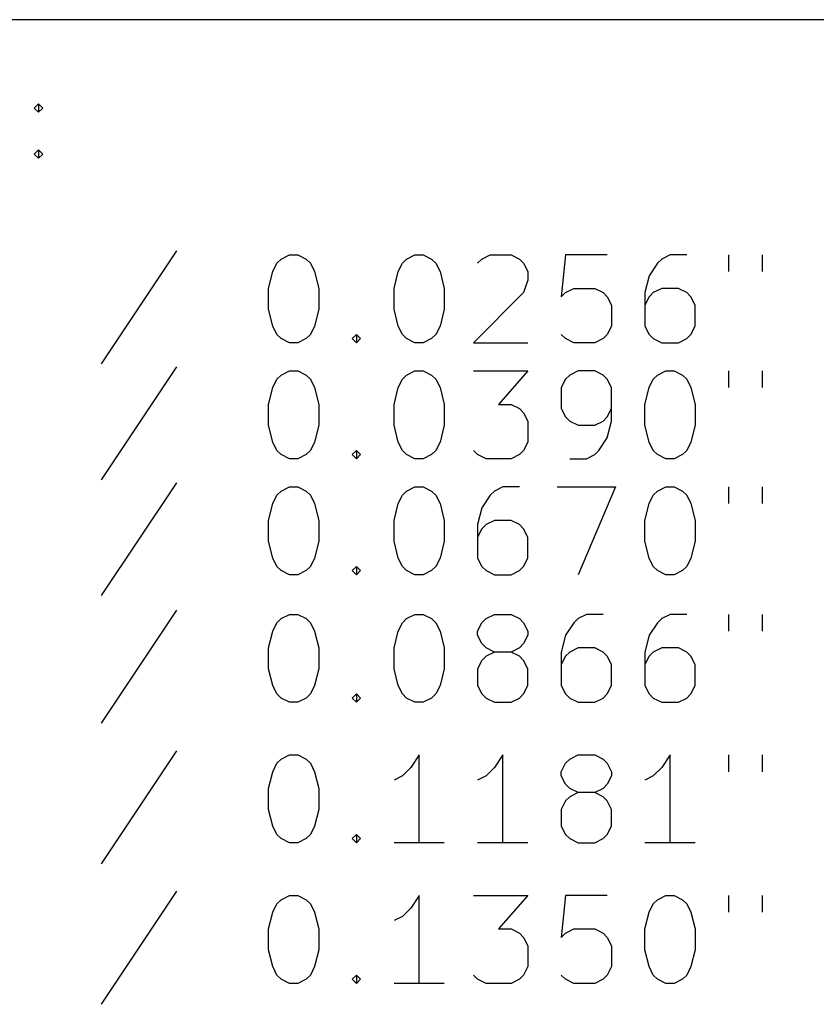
# Model space of a CAD drawing. Extents: x 72.3 to 144.3, y -105.6 to -13.5.
# Tile 2 of 6: x 90.2 to 108.3, y -105.3 to -82.9. Entities that reach past the tile are written whole.
import ezdxf

# ---------------------------------------------------------------- set-up
doc = ezdxf.new("R2010")
doc.units = 0
doc.layers.add('BLACK', color=7, linetype='CONTINUOUS')

msp = doc.modelspace()

# ---------------------------------------------------------------- linework, layer by layer
at = {"layer": 'BLACK', "linetype": 'CONTINUOUS'}
for p, q in [((140.25, -82.875), (75.7916, -82.875)), ((90.5202, -84.8869), (90.6154, -84.7916)), ((90.6154, -84.9821), (90.5202, -84.8869)), ((90.6154, -84.7916), (90.7107, -84.8869)), ((90.6154, -84.7916), (90.6154, -84.9821)), ((90.7107, -84.8869), (90.6154, -84.9821)), ((90.5202, -85.9345), (90.6154, -85.8392)), ((90.6154, -85.8392), (90.7107, -85.9345)), ((90.6154, -85.8392), (90.6154, -86.0297)), ((90.6154, -86.0297), (90.5202, -85.9345)), ((90.7107, -85.9345), (90.6154, -86.0297)), ((93.7583, -88.1345), (92.044, -90.7059)), ((96.1392, -88.325), (96.3297, -88.2297)), ((96.3297, -88.2297), (96.5202, -88.2297)), ((96.5202, -88.2297), (96.7107, -88.325)), ((98.9964, -88.325), (99.1869, -88.2297)), ((99.1869, -88.2297), (99.3773, -88.2297)), ((99.3773, -88.2297), (99.5678, -88.325)), ((100.711, -88.325), (100.901, -88.2297)), ((100.901, -88.2297), (101.377, -88.2297)), ((101.377, -88.2297), (101.568, -88.325)), ((102.615, -88.2297), (102.52, -89.1821)), ((103.568, -88.2297), (102.615, -88.2297)), ((104.996, -88.2297), (104.806, -88.325)), ((105.377, -88.2297), (104.996, -88.2297)), ((106.33, -88.2297), (106.33, -88.6107)), ((107.092, -88.2297), (107.092, -88.6107)), ((95.9488, -88.6107), (96.044, -88.4202)), ((96.044, -88.4202), (96.1392, -88.325)), ((96.7107, -88.325), (96.8059, -88.4202)), ((96.8059, -88.4202), (96.9012, -88.6107)), ((98.8059, -88.6107), (98.9012, -88.4202)), ((98.9012, -88.4202), (98.9964, -88.325)), ((99.5678, -88.325), (99.6631, -88.4202)), ((99.6631, -88.4202), (99.7583, -88.6107)), ((100.615, -88.4202), (100.711, -88.325)), ((101.568, -88.325), (101.663, -88.4202)), ((101.663, -88.4202), (101.758, -88.6107)), ((104.711, -88.4202), (104.52, -88.7059)), ((104.806, -88.325), (104.711, -88.4202)), ((95.8535, -88.9916), (95.9488, -88.6107)), ((96.9012, -88.6107), (96.9964, -88.9916)), ((98.7107, -88.9916), (98.8059, -88.6107)), ((99.7583, -88.6107), (99.8535, -88.9916)), ((101.758, -88.6107), (101.758, -88.8012)), ((104.52, -88.7059), (104.425, -89.0869)), ((101.758, -88.8012), (101.663, -89.0869)), ((95.8535, -89.4678), (95.8535, -88.9916)), ((96.9964, -88.9916), (96.9964, -89.4678)), ((98.7107, -89.4678), (98.7107, -88.9916)), ((99.8535, -88.9916), (99.8535, -89.4678)), ((101.663, -89.0869), (100.52, -90.2297)), ((102.52, -89.1821), (102.615, -89.0869)), ((102.615, -89.0869), (102.806, -88.9916)), ((102.806, -88.9916), (103.282, -88.9916)), ((103.282, -88.9916), (103.473, -89.0869)), ((103.473, -89.0869), (103.568, -89.1821)), ((103.568, -89.1821), (103.663, -89.3726)), ((104.425, -89.0869), (104.425, -89.8488)), ((104.52, -89.1821), (104.425, -89.3726)), ((104.615, -89.0869), (104.52, -89.1821)), ((104.806, -88.9916), (104.615, -89.0869)), ((105.187, -88.9916), (104.806, -88.9916)), ((105.377, -89.0869), (105.187, -88.9916)), ((105.473, -89.1821), (105.377, -89.0869)), ((105.568, -89.3726), (105.473, -89.1821)), ((103.663, -89.3726), (103.663, -89.8488)), ((105.568, -89.8488), (105.568, -89.3726)), ((95.9488, -89.8488), (95.8535, -89.4678)), ((96.9964, -89.4678), (96.9012, -89.8488)), ((98.8059, -89.8488), (98.7107, -89.4678)), ((99.8535, -89.4678), (99.7583, -89.8488)), ((96.044, -90.0392), (95.9488, -89.8488)), ((96.9012, -89.8488), (96.8059, -90.0392)), ((98.9012, -90.0392), (98.8059, -89.8488)), ((99.7583, -89.8488), (99.6631, -90.0392)), ((103.663, -89.8488), (103.568, -90.0392)), ((104.425, -89.8488), (104.52, -90.0392)), ((105.473, -90.0392), (105.568, -89.8488)), ((96.1392, -90.1345), (96.044, -90.0392)), ((96.8059, -90.0392), (96.7107, -90.1345)), ((97.7583, -90.1345), (97.8535, -90.0392)), ((97.8535, -90.0392), (97.9488, -90.1345)), ((97.8535, -90.0392), (97.8535, -90.2297)), ((98.9964, -90.1345), (98.9012, -90.0392)), ((99.6631, -90.0392), (99.5678, -90.1345)), ((102.615, -90.1345), (102.52, -90.0392)), ((103.568, -90.0392), (103.473, -90.1345)), ((104.52, -90.0392), (104.615, -90.1345)), ((105.377, -90.1345), (105.473, -90.0392)), ((96.3297, -90.2297), (96.1392, -90.1345)), ((96.5202, -90.2297), (96.3297, -90.2297)), ((96.7107, -90.1345), (96.5202, -90.2297)), ((97.8535, -90.2297), (97.7583, -90.1345)), ((97.9488, -90.1345), (97.8535, -90.2297)), ((99.1869, -90.2297), (98.9964, -90.1345)), ((99.3773, -90.2297), (99.1869, -90.2297)), ((99.5678, -90.1345), (99.3773, -90.2297)), ((100.52, -90.2297), (101.758, -90.2297)), ((102.806, -90.2297), (102.615, -90.1345)), ((103.282, -90.2297), (102.806, -90.2297)), ((103.473, -90.1345), (103.282, -90.2297)), ((104.615, -90.1345), (104.806, -90.2297)), ((104.806, -90.2297), (105.187, -90.2297)), ((105.187, -90.2297), (105.377, -90.1345)), ((93.7583, -90.7745), (92.044, -93.3459)), ((96.044, -91.0602), (96.1392, -90.965)), ((96.1392, -90.965), (96.3297, -90.8697)), ((96.3297, -90.8697), (96.5202, -90.8697)), ((96.5202, -90.8697), (96.7107, -90.965)), ((96.7107, -90.965), (96.8059, -91.0602)), ((98.9012, -91.0602), (98.9964, -90.965)), ((98.9964, -90.965), (99.1869, -90.8697)), ((99.1869, -90.8697), (99.3773, -90.8697)), ((99.3773, -90.8697), (99.5678, -90.965)), ((99.5678, -90.965), (99.6631, -91.0602)), ((100.52, -90.8697), (101.758, -90.8697)), ((101.758, -90.8697), (101.092, -91.6316)), ((102.711, -90.965), (102.615, -91.0602)), ((102.901, -90.8697), (102.711, -90.965)), ((103.282, -90.8697), (102.901, -90.8697)), ((103.473, -90.965), (103.282, -90.8697)), ((103.568, -91.0602), (103.473, -90.965)), ((104.615, -91.0602), (104.711, -90.965)), ((104.711, -90.965), (104.901, -90.8697)), ((104.901, -90.8697), (105.092, -90.8697)), ((105.092, -90.8697), (105.282, -90.965)), ((105.282, -90.965), (105.377, -91.0602)), ((106.33, -90.8697), (106.33, -91.2507)), ((107.092, -90.8697), (107.092, -91.2507)), ((95.9488, -91.2507), (96.044, -91.0602)), ((96.8059, -91.0602), (96.9012, -91.2507)), ((98.8059, -91.2507), (98.9012, -91.0602)), ((99.6631, -91.0602), (99.7583, -91.2507)), ((102.615, -91.0602), (102.52, -91.2507)), ((103.663, -91.2507), (103.568, -91.0602)), ((104.52, -91.2507), (104.615, -91.0602)), ((105.377, -91.0602), (105.473, -91.2507)), ((95.8535, -91.6316), (95.9488, -91.2507)), ((96.9012, -91.2507), (96.9964, -91.6316)), ((98.7107, -91.6316), (98.8059, -91.2507)), ((99.7583, -91.2507), (99.8535, -91.6316)), ((102.52, -91.2507), (102.52, -91.7269)), ((103.663, -92.0126), (103.663, -91.2507)), ((104.425, -91.6316), (104.52, -91.2507)), ((105.473, -91.2507), (105.568, -91.6316)), ((95.8535, -92.1078), (95.8535, -91.6316)), ((96.9964, -91.6316), (96.9964, -92.1078)), ((98.7107, -92.1078), (98.7107, -91.6316)), ((99.8535, -91.6316), (99.8535, -92.1078)), ((101.092, -91.6316), (101.377, -91.6316)), ((101.377, -91.6316), (101.568, -91.7269)), ((104.425, -92.1078), (104.425, -91.6316)), ((105.568, -91.6316), (105.568, -92.1078)), ((101.568, -91.7269), (101.663, -91.8221)), ((101.663, -91.8221), (101.758, -92.0126)), ((102.52, -91.7269), (102.615, -91.9173)), ((103.568, -91.9173), (103.663, -91.7269)), ((95.9488, -92.4888), (95.8535, -92.1078)), ((96.9964, -92.1078), (96.9012, -92.4888)), ((98.8059, -92.4888), (98.7107, -92.1078)), ((99.8535, -92.1078), (99.7583, -92.4888)), ((101.758, -92.0126), (101.758, -92.4888)), ((102.615, -91.9173), (102.711, -92.0126)), ((102.711, -92.0126), (102.901, -92.1078)), ((102.901, -92.1078), (103.282, -92.1078)), ((103.282, -92.1078), (103.473, -92.0126)), ((103.473, -92.0126), (103.568, -91.9173)), ((103.568, -92.3935), (103.663, -92.0126)), ((104.52, -92.4888), (104.425, -92.1078)), ((105.568, -92.1078), (105.473, -92.4888)), ((96.044, -92.6792), (95.9488, -92.4888)), ((96.9012, -92.4888), (96.8059, -92.6792)), ((98.9012, -92.6792), (98.8059, -92.4888)), ((99.7583, -92.4888), (99.6631, -92.6792)), ((101.758, -92.4888), (101.663, -92.6792)), ((103.377, -92.6792), (103.568, -92.3935)), ((104.615, -92.6792), (104.52, -92.4888)), ((105.473, -92.4888), (105.377, -92.6792)), ((96.1392, -92.7745), (96.044, -92.6792)), ((96.3297, -92.8697), (96.1392, -92.7745)), ((96.7107, -92.7745), (96.5202, -92.8697)), ((96.8059, -92.6792), (96.7107, -92.7745)), ((97.7583, -92.7745), (97.8535, -92.6792)), ((97.8535, -92.8697), (97.7583, -92.7745)), ((97.8535, -92.6792), (97.9488, -92.7745)), ((97.8535, -92.6792), (97.8535, -92.8697)), ((97.9488, -92.7745), (97.8535, -92.8697)), ((98.9964, -92.7745), (98.9012, -92.6792)), ((99.1869, -92.8697), (98.9964, -92.7745)), ((99.5678, -92.7745), (99.3773, -92.8697)), ((99.6631, -92.6792), (99.5678, -92.7745)), ((100.615, -92.7745), (100.52, -92.6792)), ((100.806, -92.8697), (100.615, -92.7745)), ((101.568, -92.7745), (101.377, -92.8697)), ((101.663, -92.6792), (101.568, -92.7745)), ((103.092, -92.8697), (103.282, -92.7745)), ((103.282, -92.7745), (103.377, -92.6792)), ((104.711, -92.7745), (104.615, -92.6792)), ((104.901, -92.8697), (104.711, -92.7745)), ((105.282, -92.7745), (105.092, -92.8697)), ((105.377, -92.6792), (105.282, -92.7745)), ((96.5202, -92.8697), (96.3297, -92.8697)), ((99.3773, -92.8697), (99.1869, -92.8697)), ((101.377, -92.8697), (100.806, -92.8697)), ((102.711, -92.8697), (103.092, -92.8697)), ((105.092, -92.8697), (104.901, -92.8697)), ((93.7583, -93.4145), (92.044, -95.9859)), ((96.044, -93.7002), (96.1392, -93.605)), ((96.1392, -93.605), (96.3297, -93.5097)), ((96.3297, -93.5097), (96.5202, -93.5097)), ((96.5202, -93.5097), (96.7107, -93.605)), ((96.7107, -93.605), (96.8059, -93.7002)), ((98.9012, -93.7002), (98.9964, -93.605)), ((98.9964, -93.605), (99.1869, -93.5097)), ((99.1869, -93.5097), (99.3773, -93.5097)), ((99.3773, -93.5097), (99.5678, -93.605)), ((99.5678, -93.605), (99.6631, -93.7002)), ((100.996, -93.605), (100.901, -93.7002)), ((101.187, -93.5097), (100.996, -93.605)), ((101.568, -93.5097), (101.187, -93.5097)), ((102.425, -93.5097), (103.758, -93.5097)), ((103.758, -93.5097), (102.901, -95.5097)), ((104.615, -93.7002), (104.711, -93.605)), ((104.711, -93.605), (104.901, -93.5097)), ((104.901, -93.5097), (105.092, -93.5097)), ((105.092, -93.5097), (105.282, -93.605)), ((105.282, -93.605), (105.377, -93.7002)), ((106.33, -93.5097), (106.33, -93.8907)), ((107.092, -93.5097), (107.092, -93.8907)), ((95.8535, -94.2716), (95.9488, -93.8907)), ((95.9488, -93.8907), (96.044, -93.7002)), ((96.8059, -93.7002), (96.9012, -93.8907)), ((96.9012, -93.8907), (96.9964, -94.2716)), ((98.7107, -94.2716), (98.8059, -93.8907)), ((98.8059, -93.8907), (98.9012, -93.7002)), ((99.6631, -93.7002), (99.7583, -93.8907)), ((99.7583, -93.8907), (99.8535, -94.2716)), ((100.901, -93.7002), (100.711, -93.9859)), ((104.425, -94.2716), (104.52, -93.8907)), ((104.52, -93.8907), (104.615, -93.7002)), ((105.377, -93.7002), (105.473, -93.8907)), ((105.473, -93.8907), (105.568, -94.2716)), ((100.711, -93.9859), (100.615, -94.3669)), ((95.8535, -94.7478), (95.8535, -94.2716)), ((96.9964, -94.2716), (96.9964, -94.7478)), ((98.7107, -94.7478), (98.7107, -94.2716)), ((99.8535, -94.2716), (99.8535, -94.7478)), ((100.996, -94.2716), (100.806, -94.3669)), ((101.377, -94.2716), (100.996, -94.2716)), ((101.568, -94.3669), (101.377, -94.2716)), ((104.425, -94.7478), (104.425, -94.2716)), ((105.568, -94.2716), (105.568, -94.7478)), ((100.615, -94.3669), (100.615, -95.1288)), ((100.711, -94.4621), (100.615, -94.6526)), ((100.806, -94.3669), (100.711, -94.4621)), ((101.663, -94.4621), (101.568, -94.3669)), ((101.758, -94.6526), (101.663, -94.4621)), ((95.9488, -95.1288), (95.8535, -94.7478)), ((96.9964, -94.7478), (96.9012, -95.1288)), ((98.8059, -95.1288), (98.7107, -94.7478)), ((99.8535, -94.7478), (99.7583, -95.1288)), ((101.758, -95.1288), (101.758, -94.6526)), ((104.52, -95.1288), (104.425, -94.7478)), ((105.568, -94.7478), (105.473, -95.1288)), ((96.044, -95.3192), (95.9488, -95.1288)), ((96.9012, -95.1288), (96.8059, -95.3192)), ((98.9012, -95.3192), (98.8059, -95.1288)), ((99.7583, -95.1288), (99.6631, -95.3192)), ((100.615, -95.1288), (100.711, -95.3192)), ((101.663, -95.3192), (101.758, -95.1288)), ((104.615, -95.3192), (104.52, -95.1288)), ((105.473, -95.1288), (105.377, -95.3192)), ((96.1392, -95.4145), (96.044, -95.3192)), ((96.3297, -95.5097), (96.1392, -95.4145)), ((96.7107, -95.4145), (96.5202, -95.5097)), ((96.8059, -95.3192), (96.7107, -95.4145)), ((97.7583, -95.4145), (97.8535, -95.3192)), ((97.8535, -95.5097), (97.7583, -95.4145)), ((97.8535, -95.3192), (97.9488, -95.4145)), ((97.8535, -95.3192), (97.8535, -95.5097)), ((97.9488, -95.4145), (97.8535, -95.5097)), ((98.9964, -95.4145), (98.9012, -95.3192)), ((99.1869, -95.5097), (98.9964, -95.4145)), ((99.5678, -95.4145), (99.3773, -95.5097)), ((99.6631, -95.3192), (99.5678, -95.4145)), ((100.711, -95.3192), (100.806, -95.4145)), ((100.806, -95.4145), (100.996, -95.5097)), ((101.377, -95.5097), (101.568, -95.4145)), ((101.568, -95.4145), (101.663, -95.3192)), ((104.711, -95.4145), (104.615, -95.3192)), ((104.901, -95.5097), (104.711, -95.4145)), ((105.282, -95.4145), (105.092, -95.5097)), ((105.377, -95.3192), (105.282, -95.4145)), ((96.5202, -95.5097), (96.3297, -95.5097)), ((99.3773, -95.5097), (99.1869, -95.5097)), ((100.996, -95.5097), (101.377, -95.5097)), ((105.092, -95.5097), (104.901, -95.5097)), ((93.7583, -96.3163), (92.044, -98.8877)), ((96.044, -96.602), (96.1392, -96.5068)), ((96.1392, -96.5068), (96.3297, -96.4115)), ((96.3297, -96.4115), (96.5202, -96.4115)), ((96.5202, -96.4115), (96.7107, -96.5068)), ((96.7107, -96.5068), (96.8059, -96.602)), ((98.9012, -96.602), (98.9964, -96.5068)), ((98.9964, -96.5068), (99.1869, -96.4115)), ((99.1869, -96.4115), (99.3773, -96.4115)), ((99.3773, -96.4115), (99.5678, -96.5068)), ((99.5678, -96.5068), (99.6631, -96.602)), ((100.711, -96.602), (100.806, -96.5068)), ((100.806, -96.5068), (100.996, -96.4115)), ((100.996, -96.4115), (101.377, -96.4115)), ((101.377, -96.4115), (101.568, -96.5068)), ((101.568, -96.5068), (101.663, -96.602)), ((102.901, -96.5068), (102.806, -96.602)), ((103.092, -96.4115), (102.901, -96.5068)), ((103.473, -96.4115), (103.092, -96.4115)), ((104.806, -96.5068), (104.711, -96.602)), ((104.996, -96.4115), (104.806, -96.5068)), ((105.377, -96.4115), (104.996, -96.4115)), ((106.33, -96.4115), (106.33, -96.7925)), ((107.092, -96.4115), (107.092, -96.7925)), ((95.8535, -97.1734), (95.9488, -96.7925)), ((95.9488, -96.7925), (96.044, -96.602)), ((96.8059, -96.602), (96.9012, -96.7925)), ((96.9012, -96.7925), (96.9964, -97.1734)), ((98.7107, -97.1734), (98.8059, -96.7925)), ((98.8059, -96.7925), (98.9012, -96.602)), ((99.6631, -96.602), (99.7583, -96.7925)), ((99.7583, -96.7925), (99.8535, -97.1734)), ((100.615, -96.7925), (100.711, -96.602)), ((100.615, -96.8877), (100.615, -96.7925)), ((101.663, -96.602), (101.758, -96.7925)), ((101.758, -96.7925), (101.758, -96.8877)), ((102.806, -96.602), (102.615, -96.8877)), ((104.711, -96.602), (104.52, -96.8877)), ((100.711, -97.0782), (100.615, -96.8877)), ((101.758, -96.8877), (101.663, -97.0782)), ((102.615, -96.8877), (102.52, -97.2687)), ((104.52, -96.8877), (104.425, -97.2687)), ((95.8535, -97.6496), (95.8535, -97.1734)), ((96.9964, -97.1734), (96.9964, -97.6496)), ((98.7107, -97.6496), (98.7107, -97.1734)), ((99.8535, -97.1734), (99.8535, -97.6496)), ((100.806, -97.1734), (100.711, -97.0782)), ((100.996, -97.2687), (100.806, -97.1734)), ((100.996, -97.2687), (100.806, -97.3639)), ((101.377, -97.2687), (100.996, -97.2687)), ((101.568, -97.1734), (101.377, -97.2687)), ((101.568, -97.3639), (101.377, -97.2687)), ((101.663, -97.0782), (101.568, -97.1734)), ((102.52, -97.2687), (102.52, -98.0306)), ((102.711, -97.2687), (102.615, -97.3639)), ((102.901, -97.1734), (102.711, -97.2687)), ((103.282, -97.1734), (102.901, -97.1734)), ((103.473, -97.2687), (103.282, -97.1734)), ((103.568, -97.3639), (103.473, -97.2687)), ((104.425, -97.2687), (104.425, -98.0306)), ((104.615, -97.2687), (104.52, -97.3639)), ((104.806, -97.1734), (104.615, -97.2687)), ((105.187, -97.1734), (104.806, -97.1734)), ((105.377, -97.2687), (105.187, -97.1734)), ((105.473, -97.3639), (105.377, -97.2687)), ((100.711, -97.4591), (100.615, -97.6496)), ((100.806, -97.3639), (100.711, -97.4591)), ((101.663, -97.4591), (101.568, -97.3639)), ((101.758, -97.6496), (101.663, -97.4591)), ((102.615, -97.3639), (102.52, -97.5544)), ((103.663, -97.5544), (103.568, -97.3639)), ((104.52, -97.3639), (104.425, -97.5544)), ((105.568, -97.5544), (105.473, -97.3639)), ((95.9488, -98.0306), (95.8535, -97.6496)), ((96.9964, -97.6496), (96.9012, -98.0306)), ((98.8059, -98.0306), (98.7107, -97.6496)), ((99.8535, -97.6496), (99.7583, -98.0306)), ((100.615, -97.6496), (100.615, -98.0306)), ((101.758, -98.0306), (101.758, -97.6496)), ((103.663, -98.0306), (103.663, -97.5544)), ((105.568, -98.0306), (105.568, -97.5544)), ((96.044, -98.221), (95.9488, -98.0306)), ((96.9012, -98.0306), (96.8059, -98.221)), ((98.9012, -98.221), (98.8059, -98.0306)), ((99.7583, -98.0306), (99.6631, -98.221)), ((100.615, -98.0306), (100.711, -98.221)), ((101.663, -98.221), (101.758, -98.0306)), ((102.52, -98.0306), (102.615, -98.221)), ((103.568, -98.221), (103.663, -98.0306)), ((104.425, -98.0306), (104.52, -98.221)), ((105.473, -98.221), (105.568, -98.0306)), ((96.1392, -98.3163), (96.044, -98.221)), ((96.3297, -98.4115), (96.1392, -98.3163)), ((96.7107, -98.3163), (96.5202, -98.4115)), ((96.8059, -98.221), (96.7107, -98.3163)), ((97.7583, -98.3163), (97.8535, -98.221)), ((97.8535, -98.4115), (97.7583, -98.3163)), ((97.8535, -98.221), (97.9488, -98.3163)), ((97.8535, -98.221), (97.8535, -98.4115)), ((97.9488, -98.3163), (97.8535, -98.4115)), ((98.9964, -98.3163), (98.9012, -98.221)), ((99.1869, -98.4115), (98.9964, -98.3163)), ((99.5678, -98.3163), (99.3773, -98.4115)), ((99.6631, -98.221), (99.5678, -98.3163)), ((100.711, -98.221), (100.806, -98.3163)), ((100.806, -98.3163), (100.996, -98.4115)), ((101.377, -98.4115), (101.568, -98.3163)), ((101.568, -98.3163), (101.663, -98.221)), ((102.615, -98.221), (102.711, -98.3163)), ((102.711, -98.3163), (102.901, -98.4115)), ((103.282, -98.4115), (103.473, -98.3163)), ((103.473, -98.3163), (103.568, -98.221)), ((104.52, -98.221), (104.615, -98.3163)), ((104.615, -98.3163), (104.806, -98.4115)), ((105.187, -98.4115), (105.377, -98.3163)), ((105.377, -98.3163), (105.473, -98.221)), ((96.5202, -98.4115), (96.3297, -98.4115)), ((99.3773, -98.4115), (99.1869, -98.4115)), ((100.996, -98.4115), (101.377, -98.4115)), ((102.901, -98.4115), (103.282, -98.4115)), ((104.806, -98.4115), (105.187, -98.4115)), ((93.7583, -99.5163), (92.044, -102.088)), ((96.044, -99.802), (96.1392, -99.7068)), ((96.1392, -99.7068), (96.3297, -99.6115)), ((96.3297, -99.6115), (96.5202, -99.6115)), ((96.5202, -99.6115), (96.7107, -99.7068)), ((96.7107, -99.7068), (96.8059, -99.802)), ((99.2821, -99.6115), (99.0916, -99.8972)), ((99.2821, -101.612), (99.2821, -99.6115)), ((101.187, -99.6115), (100.996, -99.8972)), ((101.187, -101.612), (101.187, -99.6115)), ((102.615, -99.802), (102.711, -99.7068)), ((102.711, -99.7068), (102.901, -99.6115)), ((102.901, -99.6115), (103.282, -99.6115)), ((103.282, -99.6115), (103.473, -99.7068)), ((103.473, -99.7068), (103.568, -99.802)), ((104.996, -99.6115), (104.806, -99.8972)), ((104.996, -101.612), (104.996, -99.6115)), ((106.33, -99.6115), (106.33, -99.9925)), ((107.092, -99.6115), (107.092, -99.9925)), ((95.9488, -99.9925), (96.044, -99.802)), ((96.8059, -99.802), (96.9012, -99.9925)), ((99.0916, -99.8972), (98.9012, -100.088)), ((100.996, -99.8972), (100.806, -100.088)), ((102.52, -99.9925), (102.615, -99.802)), ((103.568, -99.802), (103.663, -99.9925)), ((104.806, -99.8972), (104.615, -100.088)), ((95.8535, -100.373), (95.9488, -99.9925)), ((96.9012, -99.9925), (96.9964, -100.373)), ((98.9012, -100.088), (98.7107, -100.183)), ((100.806, -100.088), (100.615, -100.183)), ((102.52, -100.088), (102.52, -99.9925)), ((102.615, -100.278), (102.52, -100.088)), ((103.663, -100.088), (103.568, -100.278)), ((103.663, -99.9925), (103.663, -100.088)), ((104.615, -100.088), (104.425, -100.183)), ((95.8535, -100.85), (95.8535, -100.373)), ((96.9964, -100.373), (96.9964, -100.85)), ((102.711, -100.373), (102.615, -100.278)), ((102.901, -100.469), (102.711, -100.373)), ((103.473, -100.373), (103.282, -100.469)), ((103.568, -100.278), (103.473, -100.373)), ((102.711, -100.564), (102.615, -100.659)), ((102.901, -100.469), (102.711, -100.564)), ((103.282, -100.469), (102.901, -100.469)), ((103.473, -100.564), (103.282, -100.469)), ((103.568, -100.659), (103.473, -100.564)), ((95.9488, -101.231), (95.8535, -100.85)), ((96.9964, -100.85), (96.9012, -101.231)), ((102.615, -100.659), (102.52, -100.85)), ((102.52, -100.85), (102.52, -101.231)), ((103.663, -100.85), (103.568, -100.659)), ((103.663, -101.231), (103.663, -100.85)), ((96.044, -101.421), (95.9488, -101.231)), ((96.9012, -101.231), (96.8059, -101.421)), ((102.52, -101.231), (102.615, -101.421)), ((103.568, -101.421), (103.663, -101.231)), ((96.1392, -101.516), (96.044, -101.421)), ((96.3297, -101.612), (96.1392, -101.516)), ((96.7107, -101.516), (96.5202, -101.612)), ((96.8059, -101.421), (96.7107, -101.516)), ((97.7583, -101.516), (97.8535, -101.421)), ((97.8535, -101.612), (97.7583, -101.516)), ((97.8535, -101.421), (97.9488, -101.516)), ((97.8535, -101.421), (97.8535, -101.612)), ((97.9488, -101.516), (97.8535, -101.612)), ((102.615, -101.421), (102.711, -101.516)), ((102.711, -101.516), (102.901, -101.612)), ((103.282, -101.612), (103.473, -101.516)), ((103.473, -101.516), (103.568, -101.421)), ((96.5202, -101.612), (96.3297, -101.612)), ((99.8535, -101.612), (98.7107, -101.612)), ((101.758, -101.612), (100.615, -101.612)), ((102.901, -101.612), (103.282, -101.612)), ((105.568, -101.612), (104.425, -101.612)), ((93.7583, -102.716), (92.044, -105.288)), ((96.1392, -102.907), (96.3297, -102.812)), ((96.3297, -102.812), (96.5202, -102.812)), ((96.5202, -102.812), (96.7107, -102.907)), ((99.2821, -102.812), (99.0916, -103.097)), ((99.2821, -104.812), (99.2821, -102.812)), ((100.52, -102.812), (101.758, -102.812)), ((101.758, -102.812), (101.092, -103.573)), ((102.615, -102.812), (102.52, -103.764)), ((103.568, -102.812), (102.615, -102.812)), ((104.711, -102.907), (104.901, -102.812)), ((104.901, -102.812), (105.092, -102.812)), ((105.092, -102.812), (105.282, -102.907)), ((106.33, -102.812), (106.33, -103.192)), ((107.092, -102.812), (107.092, -103.192)), ((95.9488, -103.192), (96.044, -103.002)), ((96.044, -103.002), (96.1392, -102.907)), ((96.7107, -102.907), (96.8059, -103.002)), ((96.8059, -103.002), (96.9012, -103.192)), ((99.0916, -103.097), (98.9012, -103.288)), ((104.52, -103.192), (104.615, -103.002)), ((104.615, -103.002), (104.711, -102.907)), ((105.282, -102.907), (105.377, -103.002)), ((105.377, -103.002), (105.473, -103.192)), ((95.8535, -103.573), (95.9488, -103.192)), ((96.9012, -103.192), (96.9964, -103.573)), ((98.9012, -103.288), (98.7107, -103.383)), ((104.425, -103.573), (104.52, -103.192)), ((105.473, -103.192), (105.568, -103.573)), ((95.8535, -104.05), (95.8535, -103.573)), ((96.9964, -103.573), (96.9964, -104.05)), ((101.092, -103.573), (101.377, -103.573)), ((101.377, -103.573), (101.568, -103.669)), ((101.568, -103.669), (101.663, -103.764)), ((101.663, -103.764), (101.758, -103.954)), ((102.52, -103.764), (102.615, -103.669)), ((102.615, -103.669), (102.806, -103.573)), ((102.806, -103.573), (103.282, -103.573)), ((103.282, -103.573), (103.473, -103.669)), ((103.473, -103.669), (103.568, -103.764)), ((103.568, -103.764), (103.663, -103.954)), ((104.425, -104.05), (104.425, -103.573)), ((105.568, -103.573), (105.568, -104.05)), ((101.758, -103.954), (101.758, -104.431)), ((103.663, -103.954), (103.663, -104.431)), ((95.9488, -104.431), (95.8535, -104.05)), ((96.9964, -104.05), (96.9012, -104.431)), ((104.52, -104.431), (104.425, -104.05)), ((105.568, -104.05), (105.473, -104.431)), ((96.044, -104.621), (95.9488, -104.431)), ((96.9012, -104.431), (96.8059, -104.621)), ((101.758, -104.431), (101.663, -104.621)), ((103.663, -104.431), (103.568, -104.621)), ((104.615, -104.621), (104.52, -104.431)), ((105.473, -104.431), (105.377, -104.621)), ((96.1392, -104.716), (96.044, -104.621)), ((96.8059, -104.621), (96.7107, -104.716)), ((97.7583, -104.716), (97.8535, -104.621)), ((97.8535, -104.621), (97.9488, -104.716)), ((97.8535, -104.621), (97.8535, -104.812)), ((100.615, -104.716), (100.52, -104.621)), ((101.663, -104.621), (101.568, -104.716)), ((102.615, -104.716), (102.52, -104.621)), ((103.568, -104.621), (103.473, -104.716)), ((104.711, -104.716), (104.615, -104.621)), ((105.377, -104.621), (105.282, -104.716)), ((96.3297, -104.812), (96.1392, -104.716)), ((96.5202, -104.812), (96.3297, -104.812)), ((96.7107, -104.716), (96.5202, -104.812)), ((97.8535, -104.812), (97.7583, -104.716)), ((97.9488, -104.716), (97.8535, -104.812)), ((99.8535, -104.812), (98.7107, -104.812)), ((100.806, -104.812), (100.615, -104.716)), ((101.377, -104.812), (100.806, -104.812)), ((101.568, -104.716), (101.377, -104.812)), ((102.806, -104.812), (102.615, -104.716)), ((103.282, -104.812), (102.806, -104.812)), ((103.473, -104.716), (103.282, -104.812)), ((104.901, -104.812), (104.711, -104.716)), ((105.092, -104.812), (104.901, -104.812)), ((105.282, -104.716), (105.092, -104.812))]:
    msp.add_line(p, q, dxfattribs=at)

doc.saveas('drawing.dxf')
